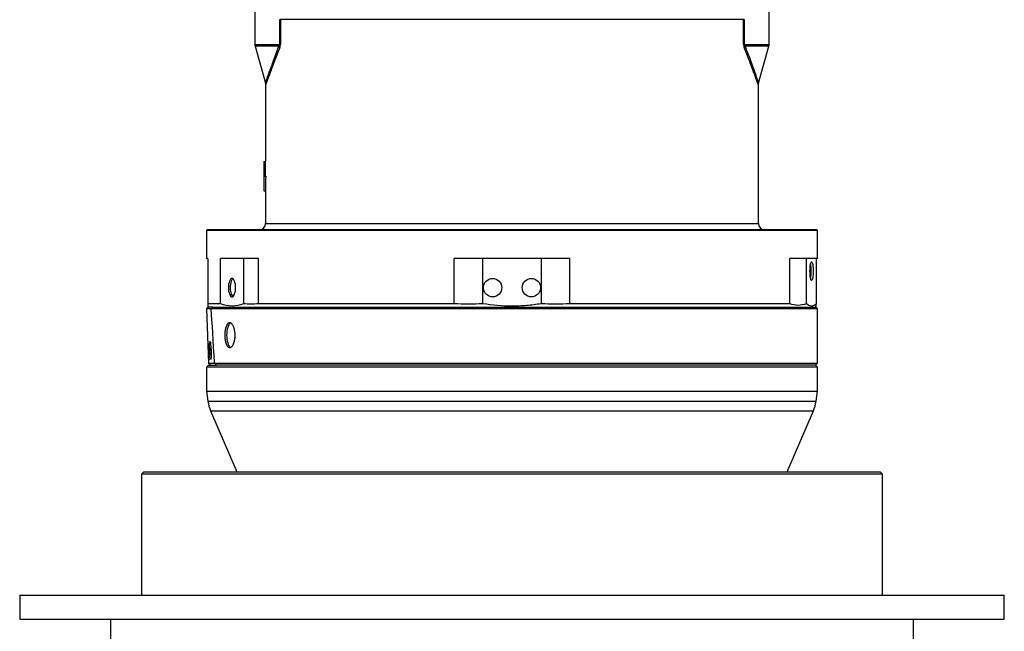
# Model space of a CAD drawing. Header units: millimetres. Extents: x 1417 to 2432, y 654 to 3299.
# Tile 2 of 5: x 1417 to 2432, y 1263 to 1894. Entities that reach past the tile are written whole.
import ezdxf

# ---------------------------------------------------------------- set-up
doc = ezdxf.new("R2010")
doc.units = ezdxf.units.MM

msp = doc.modelspace()

# ---------------------------------------------------------------- linework, layer by layer
at = {"color": 7, "linetype": 'Continuous', "lineweight": 25}
for p, q in [((1659.8, 2448), (1659.8, 1868.3)), ((2189.8, 1868.3), (2189.8, 2448)), ((1685.4, 1893.9), (1686, 1893.9)), ((1685.4, 1868.3), (1685.4, 1893.9)), ((2163.6, 1893.9), (1686, 1893.9)), ((1686, 1893.9), (1686, 1868.3)), ((2163.6, 1868.3), (2163.6, 1893.9)), ((2164.2, 1893.9), (2163.6, 1893.9)), ((2164.2, 1893.9), (2164.2, 1868.3)), ((1685.4, 1868.3), (1686, 1868.3)), ((2163.6, 1868.3), (2164.2, 1868.3)), ((1660, 1866.7), (1670.6, 1828.3)), ((2179, 1828.3), (2189.6, 1866.7)), ((1670.8, 1826.8), (1670.8, 1747.5)), ((2178.8, 1683.5), (2178.8, 1826.8)), ((1668.8, 1747.5), (1668.8, 1717.5)), ((1668.8, 1747.5), (1668.8, 1747.5)), ((1668.8, 1747.5), (1668.8, 1732.5)), ((1668.8, 1747.5), (1670.8, 1747.5)), ((1670.8, 1732.5), (1670.8, 1747.5)), ((1668.9, 1732.5), (1670.9, 1732.5)), ((1668.8, 1717.5), (1670.8, 1717.5)), ((1670.8, 1717.5), (1670.8, 1683.5)), ((1610.8, 1677.5), (1609.8, 1676.5)), ((1609.8, 1676.5), (1609.8, 1647.5)), ((2239.8, 1676.5), (1609.8, 1676.5)), ((1610.8, 1677.5), (2238.8, 1677.5)), ((2239.8, 1676.5), (2238.8, 1677.5)), ((2239.8, 1647.5), (2239.8, 1676.5)), ((1611.2, 1647.5), (1609.8, 1647.5)), ((1611.2, 1647.5), (1611.2, 1600.9)), ((1647.9, 1647.5), (1624.4, 1647.5)), ((1624.4, 1600.9), (1624.4, 1647.5)), ((1663.4, 1647.5), (1647.9, 1647.5)), ((1647.9, 1647.5), (1647.9, 1600.9)), ((1663.4, 1600.9), (1663.4, 1647.5)), ((1865.1, 1600.9), (1865.1, 1647.5)), ((1894.8, 1647.5), (1865.1, 1647.5)), ((1894.8, 1600.9), (1894.8, 1647.5)), ((1954.8, 1647.5), (1894.8, 1647.5)), ((1954.8, 1647.5), (1954.8, 1600.9)), ((1984.5, 1647.5), (1954.8, 1647.5)), ((1984.5, 1600.9), (1984.5, 1647.5)), ((2228.4, 1647.5), (2211.3, 1647.5)), ((2211.3, 1600.9), (2211.3, 1647.5)), ((2239.8, 1647.5), (2228.4, 1647.5)), ((2228.4, 1600.9), (2228.4, 1647.5)), ((2238.4, 1647.5), (2238.4, 1600.5)), ((1611.8, 1597.5), (1609.9, 1595.5)), ((1611.8, 1597.5), (1609.9, 1595.5)), ((1609.9, 1595.5), (1611.9, 1539.5)), ((1609.9, 1595.5), (1611.9, 1539.5)), ((1614.7, 1595.5), (1609.9, 1595.5)), ((1624.4, 1600.9), (1611.2, 1600.9)), ((1611.2, 1598.4), (1611.8, 1597.5)), ((1616.4, 1597.5), (1611.8, 1597.5)), ((2239.8, 1595.5), (1614.7, 1595.5)), ((1614.7, 1595.5), (1614.7, 1595.5)), ((1616.4, 1597.5), (2237.8, 1597.5)), ((1865.1, 1600.9), (1663.4, 1600.9)), ((2211.3, 1600.9), (1984.5, 1600.9)), ((2237.8, 1597.5), (2238.4, 1598.5)), ((2239.8, 1595.5), (2237.8, 1597.5)), ((2239.8, 1539.5), (2239.8, 1595.5)), ((1611.8, 1537.5), (1609.8, 1535.5)), ((1609.8, 1535.5), (1609.8, 1510.7)), ((2147.5, 1535.5), (1609.8, 1535.5)), ((1611.8, 1537.5), (1620.2, 1537.5)), ((1611.9, 1539.5), (1613.9, 1537.5)), ((1611.9, 1539.5), (1614, 1537.5)), ((1611.9, 1539.5), (1618.1, 1539.5)), ((1620.2, 1537.5), (1618.2, 1539.5)), ((1618.2, 1539.5), (2239.8, 1539.5)), ((2237.8, 1537.5), (1620.2, 1537.5)), ((2239.8, 1535.5), (2147.5, 1535.5)), ((2237.8, 1537.5), (2239.8, 1539.5)), ((2239.8, 1535.5), (2237.8, 1537.5)), ((2239.8, 1510.7), (2239.8, 1535.5)), ((1609.8, 1510.7), (1611.3, 1500.4)), ((1609.8, 1510.7), (2239.8, 1510.7)), ((2238.2, 1500.4), (2239.8, 1510.7)), ((1614.1, 1490.6), (1641, 1427.5)), ((2208.6, 1427.5), (2235.5, 1490.6)), ((1545.3, 1427.5), (1542.8, 1425)), ((1542.8, 1425), (1542.8, 1300.5)), ((1924.8, 1425), (1542.8, 1425)), ((1545.3, 1427.5), (1924.8, 1427.5)), ((1641.1, 1427.9), (1641.1, 1427.5)), ((1641.1, 1427.7), (1911.7, 1427.7)), ((1641.1, 1427.7), (1641.1, 1427.5)), ((1911.7, 1427.7), (1911.7, 1427.5)), ((1924.8, 1427.5), (2304.3, 1427.5)), ((2306.8, 1425), (1924.8, 1425)), ((1937.9, 1427.7), (2208.4, 1427.7)), ((1937.9, 1427.7), (1937.9, 1427.5)), ((2208.4, 1427.5), (2208.4, 1427.9)), ((2208.4, 1427.7), (2208.4, 1427.5)), ((2306.8, 1425), (2304.3, 1427.5)), ((2306.8, 1300.5), (2306.8, 1425)), ((1417.3, 1300.5), (1417.3, 1275.5)), ((1417.3, 1300.5), (1924.8, 1300.5)), ((1924.8, 1300.5), (2432.3, 1300.5)), ((2432.3, 1275.5), (2432.3, 1300.5)), ((1417.3, 1275.5), (1924.8, 1275.5)), ((1510.8, 1275.5), (1510.8, 1215.5)), ((1924.8, 1275.5), (2432.3, 1275.5)), ((2338.8, 1215.5), (2338.8, 1275.5))]:
    msp.add_line(p, q, dxfattribs=at)
at = {"color": 1, "linetype": 'Continuous', "lineweight": 25}
for p, q in [((1659.8, 1868.3), (1685.4, 1868.3)), ((2164.2, 1868.3), (2189.8, 1868.3)), ((1684.6, 1866.7), (1660, 1866.7)), ((2189.6, 1866.7), (2165, 1866.7)), ((1670.8, 1683.5), (2178.8, 1683.5)), ((1611.3, 1500.4), (2238.2, 1500.4)), ((1614.1, 1490.6), (2235.5, 1490.6))]:
    msp.add_line(p, q, dxfattribs=at)
at = {"color": 7, "linetype": 'Continuous', "lineweight": 25, "flags": 128}
for points in [[(2231.9, 1634.5), (2232, 1636.3), (2232.1, 1638.1), (2232.2, 1639.7), (2232.4, 1641.2), (2232.7, 1642.4), (2233, 1643.2), (2233.3, 1643.8), (2233.6, 1644), (2233.9, 1643.8), (2234.2, 1643.2), (2234.5, 1642.4), (2234.8, 1641.2), (2235, 1639.7), (2235.1, 1638.1), (2235.2, 1636.3), (2235.2, 1634.5), (2235.2, 1632.6), (2235.1, 1630.8), (2235, 1629.2), (2234.8, 1627.7), (2234.5, 1626.6), (2234.2, 1625.7), (2233.9, 1625.1), (2233.6, 1625), (2233.3, 1625.1), (2233, 1625.7), (2232.7, 1626.6), (2232.4, 1627.7), (2232.2, 1629.2), (2232.1, 1630.8), (2232, 1632.6), (2231.9, 1634.5)], [(1639.9, 1617.5), (1639.8, 1619.3), (1639.6, 1621.1), (1639.2, 1622.7), (1638.8, 1624.2), (1638.2, 1625.4), (1637.6, 1626.2), (1636.9, 1626.8), (1636.2, 1627), (1635.4, 1626.8), (1634.7, 1626.2), (1634.1, 1625.4), (1633.5, 1624.2), (1633.1, 1622.7), (1632.7, 1621.1), (1632.5, 1619.3), (1632.4, 1617.5), (1632.5, 1615.6), (1632.7, 1613.8), (1633.1, 1612.2), (1633.5, 1610.7), (1634.1, 1609.6), (1634.7, 1608.7), (1635.4, 1608.1), (1636.2, 1608), (1636.9, 1608.1), (1637.6, 1608.7), (1638.2, 1609.6), (1638.8, 1610.7), (1639.2, 1612.2), (1639.6, 1613.8), (1639.8, 1615.6), (1639.9, 1617.5)], [(1637.1, 1626.7), (1636.6, 1626.2), (1635.9, 1625.4), (1635.4, 1624.2), (1634.9, 1622.7), (1634.6, 1621.1), (1634.4, 1619.3), (1634.3, 1617.5), (1634.4, 1615.6), (1634.6, 1613.8), (1634.9, 1612.2), (1635.4, 1610.7), (1635.9, 1609.6), (1636.6, 1608.7), (1637.1, 1608.3)], [(1634.8, 1581.3), (1634.4, 1581.1), (1633.6, 1580.4), (1632.9, 1579.3), (1632.2, 1578), (1631.7, 1576.4), (1631.2, 1574.6), (1630.9, 1572.7), (1630.7, 1570.6), (1630.6, 1568.5), (1630.7, 1566.3), (1630.9, 1564.2), (1631.2, 1562.3), (1631.7, 1560.5), (1632.2, 1558.9), (1632.9, 1557.6), (1633.6, 1556.6), (1634.4, 1555.9), (1634.8, 1555.6)], [(1614.3, 1552.5), (1614.4, 1554.3), (1614.4, 1555.9)]]:
    msp.add_lwpolyline(points, dxfattribs=at)
at = {"color": 7, "linetype": 'Continuous', "lineweight": 25}
for centre in [(1904.8, 1617.5), (1944.8, 1617.5)]:
    msp.add_circle(centre, 9.5, dxfattribs=at)
for centre, radius, start, end in [((1665.8, 1868.3), 6, 180, 195.3763), ((2183.8, 1868.3), 6, 344.6237, 0), ((1680.6, 1863.7), 4.99, 16.1279, 36.6224), ((2169, 1863.7), 4.99, 143.3776, 163.8721), ((1664.8, 1683.5), 6, 270, 0), ((2184.8, 1683.5), 6, 180, 270), ((2192.2, 1634.5), 41.1, 349.3092, 10.6908), ((1697.1, 1552.1), 82.7, 179.7286, 184.2898), ((1650.9, 1506.3), 40, 188.5132, 203.0338), ((2198.7, 1506.3), 40, 336.9662, 351.4868)]:
    msp.add_arc(centre, radius, start, end, dxfattribs=at)
for centre, major_axis, ratio, start_param, end_param in [((1924.8, 1717.5), (0, 549), 0.466308, 1.543449, 1.570796), ((1924.8, 1732.4), (256, 0), 0.0033, 3.114245, 3.12792), ((1924.8, 1717.5), (0, 544.7), 0.466308, 1.543234, 1.570796), ((1924.8, -7388.6), (-313.8, 9020.4), 0.00304, 6.139939, 6.193305), ((1924.8, 1227.7), (314.7, -314.7), 0.043661, 2.953217, 2.954819)]:
    msp.add_ellipse(centre, major_axis=major_axis, ratio=ratio, start_param=start_param, end_param=end_param, dxfattribs=at)
msp.add_ellipse((1613.8, 1552.5), major_axis=(-0.33, 9.5), ratio=0.08705, dxfattribs=at)
for points, knots in [([(1685.4, 1868.3), (1685.4, 1868.2), (1685.3, 1868.1), (1685.3, 1867.9), (1685.3, 1867.8), (1685.2, 1867.5), (1685.1, 1867.4), (1685, 1867.1), (1684.9, 1867), (1684.7, 1866.8), (1684.7, 1866.8), (1684.6, 1866.7)], [0, 0, 0, 0, 0.125, 0.125, 0.25, 0.25, 0.5, 0.5, 0.75, 0.75, 1, 1, 1, 1]), ([(1685.4, 1865.1), (1685.5, 1865.3), (1685.5, 1865.5), (1685.7, 1866), (1685.7, 1866.2), (1685.9, 1866.7), (1685.9, 1867), (1685.9, 1867.5), (1686, 1867.6), (1686, 1867.9), (1686, 1868.1), (1686, 1868.3)], [0, 0, 0, 0, 0.25, 0.25, 0.5, 0.5, 0.75, 0.75, 0.875, 0.875, 1, 1, 1, 1]), ([(2163.6, 1868.3), (2163.6, 1867.9), (2163.6, 1867.6), (2163.7, 1867), (2163.7, 1866.8), (2163.8, 1866.2), (2163.9, 1866), (2164.1, 1865.5), (2164.1, 1865.3), (2164.2, 1865.1)], [0, 0, 0, 0, 0.25, 0.25, 0.5, 0.5, 0.75, 0.75, 1, 1, 1, 1]), ([(2165, 1866.7), (2164.9, 1866.8), (2164.8, 1866.8), (2164.7, 1867), (2164.6, 1867.1), (2164.5, 1867.4), (2164.4, 1867.5), (2164.3, 1867.8), (2164.3, 1867.9), (2164.2, 1868.1), (2164.2, 1868.2), (2164.2, 1868.3)], [0, 0, 0, 0, 0.25, 0.25, 0.5, 0.5, 0.75, 0.75, 0.875, 0.875, 1, 1, 1, 1]), ([(1670.6, 1828.3), (1670.6, 1828.3), (1670.7, 1827.9), (1670.8, 1827.4), (1670.8, 1826.9), (1670.8, 1826.7)], [0, 0, 0, 0, 0.1317535, 0.6815776, 1, 1, 1, 1]), ([(2178.8, 1826.8), (2178.8, 1826.8), (2178.8, 1827.2), (2178.8, 1827.7), (2179, 1828.2), (2179, 1828.3)], [0, 0, 0, 0, 0.1235031, 0.7142035, 1, 1, 1, 1]), ([(1611.2, 1600.9), (1611.2, 1600.5), (1611.2, 1599.5), (1611.2, 1598.6), (1611.2, 1598.5), (1611.2, 1598.5)], [0, 0, 0, 0, 0.254137, 0.684939, 1, 1, 1, 1]), ([(1954.8, 1600.9), (1952.3, 1600.5), (1949.8, 1600.1), (1944.8, 1599.5), (1942.2, 1599.3), (1934.7, 1598.6), (1929.7, 1598.4), (1914.7, 1598.4), (1904.7, 1599.3), (1894.8, 1600.9)], [0, 0, 0, 0, 0.125, 0.125, 0.25, 0.25, 0.5, 0.5, 1, 1, 1, 1]), ([(2238.4, 1600.5), (2236.7, 1599.1), (2235, 1598.4), (2231.7, 1598.5), (2230, 1599.3), (2228.4, 1600.9)], [0, 0, 0, 0, 0.5, 0.5, 1, 1, 1, 1]), ([(2238.4, 1598.5), (2238.4, 1598.5), (2238.4, 1598.6), (2238.4, 1599.4), (2238.4, 1600.3), (2238.4, 1600.5)], [0, 0, 0, 0, 0.332348, 0.816221, 1, 1, 1, 1]), ([(1639, 1568.5), (1639, 1569.3), (1639, 1570.2), (1638.9, 1571.4), (1638.8, 1571.8), (1638.7, 1572.6), (1638.6, 1573), (1638.4, 1574.2), (1638.3, 1575), (1638, 1576), (1637.9, 1576.4), (1637.7, 1577), (1637.5, 1577.3), (1637.2, 1578.2), (1636.9, 1578.8), (1636.5, 1579.5), (1636.3, 1579.7), (1636, 1580.1), (1635.7, 1580.5), (1635.4, 1580.8), (1635.1, 1581), (1634.9, 1581.1), (1634.4, 1581.4), (1634.1, 1581.5), (1633.6, 1581.5), (1633.4, 1581.4), (1633.1, 1581.4), (1633, 1581.3), (1632.5, 1581), (1632.2, 1580.8), (1631.8, 1580.3), (1631.6, 1580.1), (1631.3, 1579.7), (1631.2, 1579.5), (1630.8, 1578.8), (1630.6, 1578.3), (1630.2, 1577), (1630, 1576.4), (1629.7, 1575.3), (1629.6, 1575), (1629.5, 1574.2), (1629.4, 1573.8), (1629.3, 1572.6), (1629.2, 1571.8), (1629.1, 1570.6), (1629.1, 1570.2), (1629.1, 1569.3), (1629, 1568.9), (1629, 1567.6), (1629.1, 1566.8), (1629.2, 1565.5), (1629.2, 1565.1), (1629.3, 1564.3), (1629.4, 1563.5), (1629.5, 1562.7), (1629.6, 1562), (1629.7, 1561.6), (1630, 1560.5), (1630.2, 1559.9), (1630.5, 1559), (1630.6, 1558.7), (1630.8, 1558.1), (1631, 1557.9), (1631.3, 1557.2), (1631.6, 1556.8), (1632, 1556.3), (1632.2, 1556.1), (1632.5, 1555.9), (1632.7, 1555.8), (1633.1, 1555.5), (1633.4, 1555.5), (1633.9, 1555.5), (1634.1, 1555.5), (1634.4, 1555.6), (1634.6, 1555.6), (1634.9, 1555.8), (1635.1, 1555.9), (1635.4, 1556.1), (1635.6, 1556.3), (1636, 1556.8), (1636.3, 1557.2), (1636.9, 1558.1), (1637.2, 1558.7), (1637.7, 1559.9), (1637.9, 1560.5), (1638.2, 1561.6), (1638.3, 1561.9), (1638.4, 1562.7), (1638.6, 1563.5), (1638.7, 1564.3), (1638.8, 1565.1), (1638.9, 1565.5), (1639, 1566.7), (1639, 1567.6), (1639, 1568.5)], [0, 0, 0, 0, 0.03125, 0.03125, 0.046875, 0.046875, 0.0625, 0.0625, 0.09375, 0.09375, 0.109375, 0.109375, 0.125, 0.125, 0.15625, 0.15625, 0.171875, 0.171875, 0.1875, 0.203125, 0.203125, 0.21875, 0.21875, 0.25, 0.25, 0.265625, 0.265625, 0.28125, 0.28125, 0.3125, 0.3125, 0.328125, 0.328125, 0.34375, 0.34375, 0.375, 0.375, 0.40625, 0.40625, 0.421875, 0.421875, 0.4375, 0.4375, 0.46875, 0.46875, 0.484375, 0.484375, 0.5, 0.5, 0.53125, 0.53125, 0.546875, 0.546875, 0.5625, 0.578125, 0.578125, 0.59375, 0.59375, 0.625, 0.625, 0.640625, 0.640625, 0.65625, 0.65625, 0.6875, 0.6875, 0.703125, 0.703125, 0.71875, 0.71875, 0.75, 0.75, 0.765625, 0.765625, 0.78125, 0.78125, 0.796875, 0.796875, 0.8125, 0.8125, 0.84375, 0.84375, 0.875, 0.875, 0.90625, 0.90625, 0.921875, 0.921875, 0.9375, 0.953125, 0.953125, 0.96875, 0.96875, 1, 1, 1, 1])]:
    msp.add_open_spline(points, degree=3, knots=knots, dxfattribs=at)
at = {"color": 1, "linetype": 'Continuous', "lineweight": 25}
for points, knots in [([(1670.6, 1828.3), (1670.6, 1828.3), (1670.6, 1828.2), (1670.8, 1828.9), (1671.3, 1830.4), (1672.2, 1832.9), (1673.4, 1836.3), (1675, 1840.7), (1676.9, 1845.9), (1679.1, 1852), (1681.6, 1858.9), (1683.6, 1864.1), (1684.6, 1866.7)], [0, 0, 0, 0, 0.035526, 0.123611, 0.215135, 0.306678, 0.41508, 0.52352, 0.635085, 0.746677, 0.873097, 1, 1, 1, 1]), ([(1685.4, 1865.1), (1684.4, 1862.5), (1682.3, 1857.3), (1679.7, 1850.5), (1677.4, 1844.5), (1675.5, 1839.3), (1673.8, 1834.8), (1672.5, 1831.3), (1671.6, 1828.9), (1671.1, 1827.4), (1670.8, 1826.6), (1670.8, 1826.7), (1670.8, 1826.8)], [0, 0, 0, 0, 0.1258889, 0.2522197, 0.360803, 0.4693623, 0.5806689, 0.6919354, 0.7804344, 0.868918, 0.9606543, 1, 1, 1, 1]), ([(2178.8, 1826.8), (2178.8, 1826.7), (2178.8, 1826.7), (2178.5, 1827.3), (2178.1, 1828.5), (2177.4, 1830.5), (2176.3, 1833.3), (2175, 1836.8), (2173.4, 1841.1), (2171.5, 1846.2), (2169.3, 1852), (2166.9, 1858.3), (2165.1, 1862.8), (2164.2, 1865.1)], [0, 0, 0, 0, 0.0523839, 0.1235232, 0.1950859, 0.2861714, 0.3772758, 0.4709152, 0.5645734, 0.6726031, 0.7806543, 0.8903208, 1, 1, 1, 1]), ([(2165, 1866.7), (2166.1, 1863.7), (2168.4, 1857.7), (2171.4, 1849.6), (2173.7, 1843.3), (2175.4, 1838.5), (2176.6, 1835), (2177.6, 1832.1), (2178.3, 1830.1), (2178.8, 1828.9), (2179, 1828.3), (2179, 1828.3), (2179, 1828.3)], [0, 0, 0, 0, 0.145546, 0.291228, 0.436585, 0.528708, 0.621119, 0.71342, 0.805393, 0.876441, 0.947485, 1, 1, 1, 1])]:
    msp.add_open_spline(points, degree=3, knots=knots, dxfattribs=at)
at = {"color": 7, "linetype": 'Continuous', "lineweight": 25}
for points in [[(1614.7, 1595.5), (1615.3, 1596.1), (1615.9, 1596.8), (1616.4, 1597.5)], [(1647.9, 1600.9), (1644, 1599.3), (1636.2, 1597.6), (1628.3, 1599.3), (1624.4, 1600.9)], [(1663.4, 1600.9), (1658.2, 1600.1), (1653.1, 1600.1), (1647.9, 1600.9)], [(1894.8, 1600.9), (1884.9, 1600.1), (1875, 1600.1), (1865.1, 1600.9)], [(1984.5, 1600.9), (1974.6, 1600.1), (1964.7, 1600.1), (1954.8, 1600.9)], [(2228.4, 1600.9), (2225.5, 1599.8), (2219.8, 1598.6), (2214.1, 1599.8), (2211.3, 1600.9)]]:
    msp.add_open_spline(points, degree=3, dxfattribs=at)

doc.saveas('drawing.dxf')
